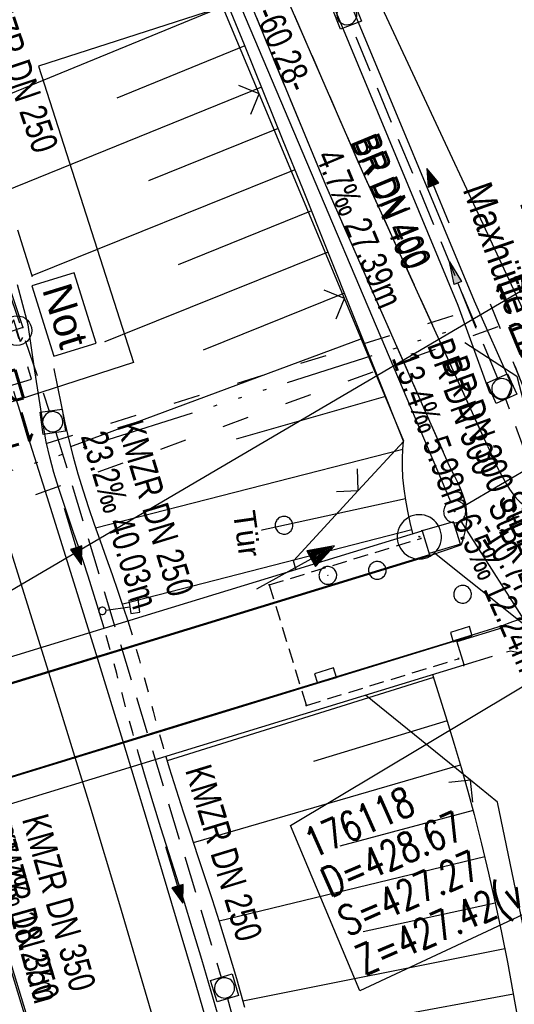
# Model space of a CAD drawing. Extents: x 508886 to 509272, y 449452 to 450225.
# Tile 31 of 45: x 509068 to 509102, y 450027 to 450093. Entities that reach past the tile are written whole.
import ezdxf
from ezdxf import colors
from ezdxf.entities.mleader import LeaderData, LeaderLine
from ezdxf.math import Vec2, Vec3

# ---------------------------------------------------------------- set-up
doc = ezdxf.new("R2010")
doc.units = 0
doc.header["$LTSCALE"] = 10
doc.header["$MEASUREMENT"] = 0
for name, pattern in [('ACAD_ISO03W100', [30, 12, -18]), ('ACAD_ISO14W100', [25.5, 12, -3, 0.5, -3, 0.5, -3, 0.5, -3]), ('ACAD_ISO16W100', [73, 15, -6.5, 15, -6.5, 15, -7, 1, -7]), ('AUSGEZOGEN', [0]), ('LT00', [0]), ('LT01', [0.2, 0.1, -0.1]), ('LT11', [0.3, 0.2, -0.1]), ('LT17', [0.15, 0.1, -0.05]), ('STRICHLINIE2', [0.375, 0.25, -0.125])]:
    doc.linetypes.add(name, pattern=pattern)
doc.layers.get('0').update_dxf_attribs({"linetype": 'LT00'})
for name, color, linetype in [('--EK_FBR', 250, 'LT00'), ('--EK_Halt-Pfeil', 4, 'LT00'), ('--EK_Haltung', 7, 'STRICHLINIE2'), ('--EK_Haltung-Text', 140, 'LT00'), ('--EK_Schacht-Text', 5, 'LT00'), ('--EL_DFK_AB_L', 21, 'LT00'), ('--EL_DFK_AB_P', 7, 'LT00'), ('--EL_Halt-Pfeil', 4, 'LT00'), ('--EL_Haltung', 182, 'STRICHLINIE2'), ('--EL_Haltung-Text', 182, 'LT00'), ('-GRA-40O', 11, 'Continuous'), ('ABSTAND', 8, 'LT00'), ('BAB-KABEL', 220, 'ACAD_ISO16W100'), ('BAB-NS_SYB', 221, 'Continuous'), ('BAB-NS_TEXT', 221, 'Continuous'), ('DFK_AB_L', 21, 'LT00'), ('DFK_AB_P', 7, 'LT00'), ('DFK_KATASTER', 250, 'LT00'), ('DFK_TOPO-SYM', 252, 'LT00'), ('DFK_VERMPKT', 252, 'LT00'), ('FESTPKT_TEXT_B', 211, 'LT00'), ('PFEIL', 140, 'AUSGEZOGEN'), ('STROM_FREILTG', 80, 'STROMFREILEITUNG'), ('TELEKOM', 210, 'ACAD_ISO14W100'), ('TOR_TEXT_B', 11, 'Continuous'), ('V123_AFBR_BAB', 250, 'LT00'), ('V123_BOESCH', 250, 'LT00'), ('V123_BOSCHUNG', 250, 'LT00'), ('V123_BR_KAPPE', 30, 'LT00'), ('V123_BR_WID', 30, 'LT17'), ('V123_ERDWEG', 250, 'LT11'), ('V123_GEHWEG', 250, 'LT00'), ('V123_GRABEN', 250, 'LT00'), ('V123_H_BORD', 8, 'LT00'), ('V123_KA_MULD', 182, 'LT00'), ('V123_LD_MARK', 250, 'LT00'), ('V123_PKT_AU', 211, 'LT00'), ('V123_SCHILD_K', 1, 'LT00'), ('V123_SINKK', 182, 'LT00'), ('V123_TOR', 10, 'LT00'), ('V123_Verdeckt', 253, 'LT00'), ('V123_ZAUN', 40, 'LT00'), ('WASSERLTG', 130, 'ACAD_ISO03W100'), ('WASSERLTG_TEXT', 130, 'Continuous')]:
    doc.layers.add(name, color=color, linetype=linetype)
doc.styles.add('Beschrift', font='ARIAL.TTF')
doc.styles.add('Haltungsbeschriftung', font='ARIAL.TTF', dxfattribs={"width": 0.75})
doc.styles.add('schachtbeschriftung', font='romans.shx', dxfattribs={"width": 0.75, "height": 2})
doc.styles.get("Standard").update_dxf_attribs({"font": 'ARIAL.TTF'})
doc.styles.add('Strom', font='txt-alt.shx')
doc.styles.add('Versorgungsltg', font='ARIAL.TTF', dxfattribs={"width": 0.8, "height": 2})
doc.linetypes.add('STROMFREILEITUNG', pattern='A,12.7,-5.5,["xx",Strom,S=2.5,R=0,X=-2.6,Y=-0.85],-4.35', length=22.55)

# ---------------------------------------------------------------- blocks, each defined once
blk = doc.blocks.new('SYMB7010')
at = {"color": 0, "linetype": 'ByBlock'}
for points in [[(-0.031408, 0.499213), (-0.093728, 0.49134), (-0.15457, 0.475719), (-0.212975, 0.452595), (-0.268021, 0.422333), (-0.31884, 0.385411), (-0.36463, 0.342411), (-0.40467, 0.29401), (-0.438329, 0.240973), (-0.465074, 0.184136), (-0.484486, 0.124395), (-0.496256, 0.062692), (-0.5002, 0)], [(-0.5002, 0), (-0.496256, -0.062692), (-0.484486, -0.124395), (-0.465075, -0.184136), (-0.438329, -0.240973), (-0.404671, -0.29401), (-0.36463, -0.342411), (-0.31884, -0.385411), (-0.268021, -0.422333), (-0.212975, -0.452595), (-0.154571, -0.475719), (-0.093728, -0.49134), (-0.031408, -0.499213), (0.031408, -0.499213)], [(0.5002, 0), (0.496256, 0.062692), (0.484485, 0.124395), (0.465074, 0.184136), (0.438329, 0.240973), (0.40467, 0.29401), (0.36463, 0.342411), (0.31884, 0.385411), (0.268021, 0.422333), (0.212975, 0.452595), (0.15457, 0.475719), (0.093728, 0.49134), (0.031408, 0.499213), (-0.031408, 0.499213)], [(0.031408, -0.499213), (0.093728, -0.491341), (0.15457, -0.475719), (0.212975, -0.452595), (0.268021, -0.422333), (0.31884, -0.385411), (0.36463, -0.342411), (0.404671, -0.294011), (0.438329, -0.240974), (0.465075, -0.184136), (0.484486, -0.124395), (0.496256, -0.062692), (0.500201, 0)]]:
    blk.add_lwpolyline(points, dxfattribs=at)
blk = doc.blocks.new('SYMB7301')
at = {"color": 0, "linetype": 'ByBlock'}
for p, q in [((-0.128693, 0), (0, 0.128693)), ((0, -0.128693), (-0.128693, 0)), ((0, 0.128693), (0.128693, 0)), ((0.128693, 0), (0, -0.128693)), ((0.000059, -0.009738), (0.000059, 0.009897)), ((-0.00901, -0.004339), (-0.002225, -0.009749))]:
    blk.add_line(p, q, dxfattribs=at)
for points in [[(-0.002225, 0.009749), (-0.00901, 0.004339), (-0.00901, -0.004339)], [(0.01, 0), (0.006235, 0.007818), (-0.002225, 0.009749)], [(-0.002225, -0.009749), (0.006235, -0.007818), (0.01, 0)]]:
    blk.add_lwpolyline(points, dxfattribs=at)
blk = doc.blocks.new('SYMB0003')
at = {"color": 0, "linetype": 'ByBlock'}
for p, q in [((-0.015712, 0), (0.010166, 0.012015)), ((0, -0.021257), (-0.015712, 0)), ((0.010166, 0.012015), (0, -0.021257))]:
    blk.add_line(p, q, dxfattribs=at)
for points in [[(-0.031395, 0.499013), (-0.093691, 0.491144), (-0.154509, 0.475528), (-0.21289, 0.452414), (-0.267913, 0.422164), (-0.318712, 0.385257), (-0.364484, 0.342274), (-0.404509, 0.293893), (-0.438154, 0.240877), (-0.464888, 0.184062), (-0.484292, 0.124345), (-0.496058, 0.062667), (-0.5, 0)], [(0.5, 0), (0.496057, 0.062667), (0.484292, 0.124345), (0.464888, 0.184062), (0.438153, 0.240877), (0.404509, 0.293893), (0.364484, 0.342274), (0.318712, 0.385257), (0.267913, 0.422164), (0.21289, 0.452414), (0.154509, 0.475528), (0.093691, 0.491144), (0.031395, 0.499013), (-0.031395, 0.499013)], [(-0.5, 0), (-0.496058, -0.062667), (-0.484292, -0.124345), (-0.464888, -0.184062), (-0.438154, -0.240877), (-0.404509, -0.293893), (-0.364485, -0.342274), (-0.318712, -0.385257), (-0.267914, -0.422164), (-0.21289, -0.452414), (-0.154509, -0.475529), (-0.093691, -0.491144), (-0.031395, -0.499014), (0.031395, -0.499014)], [(0.031395, -0.499014), (0.093691, -0.491144), (0.154509, -0.475529), (0.21289, -0.452414), (0.267914, -0.422164), (0.318712, -0.385257), (0.364485, -0.342274), (0.404509, -0.293893), (0.438154, -0.240877), (0.464889, -0.184062), (0.484292, -0.124345), (0.496058, -0.062667), (0.5, 0)]]:
    blk.add_lwpolyline(points, dxfattribs=at)
blk = doc.blocks.new('SYMB1263')
at = {"color": 0, "linetype": 'ByBlock'}
for p, q in [((0.014231, 0.098982), (-0.014231, 0.098982)), ((-0.014231, -0.098982), (0.014232, -0.098982))]:
    blk.add_line(p, q, dxfattribs=at)
for points in [[(0, 0.1), (0, 0.75), (0.18, 0.75), (0.18, 1), (-0.18, 1), (-0.18, 0.75), (0, 0.75)], [(-0.014231, 0.098982), (-0.041542, 0.090963), (-0.065486, 0.075575), (-0.084125, 0.054064), (-0.095949, 0.028173), (-0.1, 0)], [(-0.1, 0), (-0.095949, -0.028173), (-0.084125, -0.054064), (-0.065486, -0.075575), (-0.041541, -0.090963), (-0.014231, -0.098982)], [(0.1, 0), (0.095949, 0.028173), (0.084125, 0.054064), (0.065486, 0.075575), (0.041541, 0.090963), (0.014231, 0.098982)], [(0.014232, -0.098982), (0.041542, -0.090963), (0.065486, -0.075575), (0.084125, -0.054064), (0.095949, -0.028173), (0.1, 0)]]:
    blk.add_lwpolyline(points, dxfattribs=at)
blk = doc.blocks.new('SYMB0070')
at = {"color": 0, "linetype": 'ByBlock'}
for p, q in [((-0.5, 0), (0.2, 0)), ((0.5, 0), (0.2, 0.1)), ((0.2, 0.1), (0.2, 0)), ((0.468, 0), (0.21, 0.086)), ((0.21, 0.086), (0.21, -0.086)), ((0.21, -0.086), (0.468, 0)), ((0.22, -0.072), (0.437, 0)), ((0.23, -0.058), (0.405, 0)), ((0.24, -0.045), (0.374, 0)), ((0.342, 0), (0.25, 0.031)), ((0.25, 0.031), (0.25, -0.031)), ((0.25, -0.031), (0.342, 0)), ((0.26, -0.017), (0.31, 0)), ((0.27, -0.003), (0.279, 0))]:
    blk.add_line(p, q, dxfattribs=at)
for points in [[(0.2, 0), (0.2, -0.1), (0.5, 0)], [(0.437, 0), (0.22, 0.072), (0.22, -0.072)], [(0.405, 0), (0.23, 0.058), (0.23, -0.058)], [(0.374, 0), (0.24, 0.045), (0.24, -0.045)], [(0.31, 0), (0.26, 0.017), (0.26, -0.017)], [(0.279, 0), (0.27, 0.003), (0.27, -0.003)]]:
    blk.add_lwpolyline(points, dxfattribs=at)
blk = doc.blocks.new('SYMB0011')
at = {"color": 0, "linetype": 'ByBlock'}
for p, q in [((0.5, 0), (-0.5, 0)), ((0, 0.5), (0, -0.5))]:
    blk.add_line(p, q, dxfattribs=at)
blk = doc.blocks.new('SYMB0024')
at = {"color": 0, "linetype": 'ByBlock'}
for p, q in [((-0.5, 0.5), (0, 0)), ((0, 0), (0.5, 0.5))]:
    blk.add_line(p, q, dxfattribs=at)
blk = doc.blocks.new('NS-SYMB')
at = {"layer": 'BAB-NS_SYB'}
for p, q in [((0.179, 0.071), (0.25, 0)), ((-0.25, 0), (0.25, 0)), ((-0.25, 0), (-0.179, -0.071))]:
    blk.add_line(p, q, dxfattribs=at)
blk.add_circle((0, 0), 0.325, dxfattribs=at)
blk = doc.blocks.new('Pfreil3')
at = {"layer": 'PFEIL'}
blk.add_hatch(color=256, dxfattribs=at).paths.add_polyline_path([(-1.549, 0.273), (-1.549, -0.273), (0, 0)])
for p, q in [((-1.549, 0), (-4.831, 0)), ((-1.549, -0.273), (-1.549, 0.273)), ((-1.549, 0.273), (0, 0)), ((0, 0), (-1.549, -0.273))]:
    blk.add_line(p, q, dxfattribs=at)
blk = doc.blocks.new('_None')
blk = doc.blocks.new('SYMB1210')
at = {"color": 0, "linetype": 'ByBlock'}
blk.add_line((0.018815, -0.179014), (0.055623, -0.17119), dxfattribs=at)
for points in [[(-0.2, -0.2), (-0.2, 0.2), (0.2, 0.2), (0.2, -0.2), (-0.2, -0.2)], [(0.018815, 0.179014), (-0.018815, 0.179014), (-0.055623, 0.17119), (-0.09, 0.155885), (-0.120444, 0.133766), (-0.145623, 0.105801), (-0.164438, 0.073213), (-0.176067, 0.037424), (-0.18, 0)], [(0.18, 0), (0.176067, 0.037424), (0.164438, 0.073213), (0.145623, 0.105801), (0.120444, 0.133766), (0.09, 0.155885), (0.055623, 0.17119), (0.018815, 0.179014)], [(-0.18, 0), (-0.176067, -0.037424), (-0.164438, -0.073213), (-0.145623, -0.105801), (-0.120444, -0.133766), (-0.09, -0.155885), (-0.055623, -0.17119), (-0.018815, -0.179014), (0.018815, -0.179014)], [(0.055623, -0.17119), (0.09, -0.155885), (0.120444, -0.133766), (0.145623, -0.105801), (0.164438, -0.073213), (0.176067, -0.037424), (0.18, 0)]]:
    blk.add_lwpolyline(points, dxfattribs=at)
blk = doc.blocks.new('SYMB0652')
at = {"color": 0, "linetype": 'ByBlock'}
blk.add_lwpolyline([(-0.15, -0.075), (0.15, -0.075), (0.15, 0.075), (-0.15, 0.075), (-0.15, -0.075)], dxfattribs=at)

msp = doc.modelspace()

# ---------------------------------------------------------------- linework, layer by layer
at = {"layer": '--EK_FBR', "linetype": 'LT11', "flags": 128}
for points in [[(509078.757, 450212.299), (509078.414, 450211.741), (509077.851, 450210.93), (509077.244, 450210.144), (509076.596, 450209.386), (509075.914, 450208.655), (509075.203, 450207.956), (509074.392, 450207.222), (509073.557, 450206.522), (509072.702, 450205.85), (509071.833, 450205.199), (509070.954, 450204.563), (509070.07, 450203.936), (509069.185, 450203.312), (509068.304, 450202.684), (509067.432, 450202.047), (509066.574, 450201.394), (509065.734, 450200.718), (509064.678, 450199.802), (509063.659, 450198.843), (509062.675, 450197.844), (509061.722, 450196.809), (509060.8, 450195.743), (509059.906, 450194.649), (509059.038, 450193.531), (509058.194, 450192.393), (509057.277, 450191.101), (509056.392, 450189.788), (509055.543, 450188.455), (509054.735, 450187.099), (509053.972, 450185.721), (509053.258, 450184.32), (509052.599, 450182.894), (509051.998, 450181.444), (509051.46, 450179.969), (509050.954, 450178.346), (509050.527, 450176.697), (509050.182, 450175.027), (509049.919, 450173.341), (509049.739, 450171.643), (509049.644, 450169.938), (509049.634, 450168.231), (509049.716, 450166.443), (509049.891, 450164.662), (509050.155, 450162.892), (509050.504, 450161.137), (509050.937, 450159.401), (509051.449, 450157.689), (509052.037, 450156.004), (509052.534, 450154.741), (509053.068, 450153.495), (509053.636, 450152.264), (509054.233, 450151.046), (509054.854, 450149.839), (509055.495, 450148.641), (509056.15, 450147.452), (509056.495, 450146.839), (509056.816, 450146.268), (509057.969, 450144.254), (509059.138, 450142.25), (509060.319, 450140.256), (509061.511, 450138.268), (509062.712, 450136.287), (509063.918, 450134.308), (509065.129, 450132.332), (509066.341, 450130.357), (509067.553, 450128.379), (509068.763, 450126.399), (509069.764, 450124.749), (509070.759, 450123.095), (509071.743, 450121.434), (509072.714, 450119.766), (509073.667, 450118.089), (509074.599, 450116.401), (509075.507, 450114.701), (509076.387, 450112.988), (509077.235, 450111.26), (509078.049, 450109.516), (509078.727, 450107.985), (509079.379, 450106.443), (509080.011, 450104.892), (509080.627, 450103.332), (509081.23, 450101.767), (509081.824, 450100.199), (509082.415, 450098.628), (509089.185, 450082.245), (509097.575, 450063.22)], [(509100.183, 450064.531), (509091.7, 450083.142), (509084.645, 450099.313), (509084.128, 450100.426), (509083.617, 450101.541), (509083.115, 450102.658), (509082.629, 450103.781), (509082.162, 450104.909), (509081.72, 450106.046), (509081.308, 450107.191), (509080.931, 450108.347), (509080.594, 450109.516), (509080.302, 450110.699), (509080.172, 450111.31), (509080.062, 450111.926), (509079.979, 450112.545), (509079.928, 450113.167), (509079.919, 450113.978), (509079.972, 450114.788), (509080.084, 450115.594), (509080.249, 450116.388), (509080.454, 450117.139), (509080.699, 450117.877), (509080.977, 450118.604), (509081.281, 450119.322), (509081.604, 450120.034), (509081.941, 450120.742), (509082.284, 450121.448)], [(509098.574, 450049.769), (509101.728, 450050.723), (509104.195, 450050.218), (509103.967, 450049.273), (509103.748, 450048.327), (509103.548, 450047.377), (509103.376, 450046.422), (509103.218, 450045.285), (509103.108, 450044.141), (509103.041, 450042.993), (509103.014, 450041.843), (509103.021, 450040.693), (509103.077, 450039.183), (509103.18, 450037.677), (509103.326, 450036.176), (509103.511, 450034.678), (509103.728, 450033.182), (509103.974, 450031.69), (509104.243, 450030.2), (509104.531, 450028.712), (509104.833, 450027.226), (509105.144, 450025.741), (509105.459, 450024.257), (509105.773, 450022.773), (509106.484, 450019.325), (509107.164, 450015.876), (509107.811, 450012.425), (509108.424, 450008.97), (509109.002, 450005.511), (509109.543, 450002.045), (509109.975, 449999.082), (509110.381, 449996.114), (509110.764, 449993.142), (509111.128, 449990.166), (509111.473, 449987.188), (509111.803, 449984.208), (509112.121, 449981.227), (509112.375, 449978.776), (509112.626, 449976.326), (509112.877, 449973.875), (509113.132, 449971.425), (509113.396, 449968.977), (509113.67, 449966.53), (509113.96, 449964.085), (509114.269, 449961.642), (509114.542, 449959.613), (509114.826, 449957.586), (509115.12, 449955.56), (509115.42, 449953.534), (509115.722, 449951.509), (509116.023, 449949.484), (509116.32, 449947.458), (509116.609, 449945.431), (509116.889, 449943.403), (509117.154, 449941.373), (509117.414, 449939.253), (509117.659, 449937.132), (509117.893, 449935.009), (509118.12, 449932.885), (509118.343, 449930.761), (509118.567, 449928.637), (509118.796, 449926.513), (509119.032, 449924.39), (509119.28, 449922.269), (509119.631, 449919.464), (509120.008, 449916.662), (509120.406, 449913.863), (509120.825, 449911.067), (509121.261, 449908.274), (509121.712, 449905.482), (509122.175, 449902.693), (509122.603, 449900.167), (509123.036, 449897.642), (509123.469, 449895.117), (509123.9, 449892.592), (509124.324, 449890.066), (509124.738, 449887.538), (509125.139, 449885.008), (509125.484, 449882.745), (509125.818, 449880.48), (509126.146, 449878.214), (509126.47, 449875.947), (509126.795, 449873.681), (509127.124, 449871.415), (509127.46, 449869.15), (509127.807, 449866.887), (509128.169, 449864.627), (509128.518, 449862.539), (509128.878, 449860.454), (509129.246, 449858.369), (509129.615, 449856.284), (509129.984, 449854.2), (509130.346, 449852.114), (509130.698, 449850.026), (509131.036, 449847.935), (509131.312, 449846.144), (509131.579, 449844.351), (509131.843, 449842.558), (509132.108, 449840.765), (509132.38, 449838.974), (509132.664, 449837.185), (509132.964, 449835.399), (509133.286, 449833.618), (509133.635, 449831.842), (509133.981, 449830.222), (509134.348, 449828.607), (509134.731, 449826.994), (509135.126, 449825.384), (509135.527, 449823.775), (509135.928, 449822.166), (509136.325, 449820.557), (509136.712, 449818.945), (509137.085, 449817.331), (509137.438, 449815.712), (509137.77, 449814.077), (509138.08, 449812.439), (509138.375, 449810.797), (509138.658, 449809.152), (509138.934, 449807.506), (509139.207, 449805.859), (509139.483, 449804.212), (509139.766, 449802.566), (509139.923, 449801.675), (509140.078, 449800.783), (509140.227, 449799.891), (509140.365, 449798.998), (509140.57, 449797.422), (509140.73, 449795.842), (509140.85, 449794.258), (509140.936, 449792.671), (509140.992, 449791.08), (509141.023, 449789.488), (509141.036, 449787.893), (509141.035, 449786.297), (509141.026, 449784.699), (509141.013, 449783.102), (509141.002, 449781.504), (509140.998, 449779.907), (509141.006, 449778.311), (509141.037, 449776.434), (509141.088, 449774.559), (509141.158, 449772.686), (509141.241, 449770.814), (509141.335, 449768.942), (509141.435, 449767.072), (509141.54, 449765.202), (509141.645, 449763.331), (509141.747, 449761.461), (509141.901, 449758.389), (509142.039, 449755.316), (509142.163, 449752.241), (509142.275, 449749.166), (509142.375, 449746.09), (509142.466, 449743.014), (509142.537, 449740.428), (509142.605, 449737.842), (509142.674, 449735.256), (509142.747, 449732.67), (509142.825, 449730.085), (509142.914, 449727.5), (509143.014, 449724.916), (509143.132, 449722.264), (509143.264, 449719.613), (509143.406, 449716.962), (509143.557, 449714.311), (509143.715, 449711.66), (509143.876, 449709.01), (509144.039, 449706.359), (509144.159, 449704.385), (509144.275, 449702.41), (509144.383, 449700.436), (509144.481, 449698.46), (509144.563, 449696.485), (509144.628, 449694.508), (509144.671, 449692.531), (509144.689, 449690.554), (509144.678, 449688.575), (509144.65, 449687.088), (509144.609, 449685.6), (509144.559, 449684.112), (509144.506, 449682.625), (509144.453, 449681.137), (509144.407, 449679.65), (509144.371, 449678.164), (509144.35, 449676.678), (509144.35, 449675.194), (509144.375, 449673.711), (509144.429, 449672.229), (509144.518, 449670.749), (509144.621, 449669.51), (509144.747, 449668.273), (509144.889, 449667.036), (509145.042, 449665.8), (509145.2, 449664.564)]]:
    msp.add_lwpolyline(points, dxfattribs=at)
at = {"layer": '--EK_FBR'}
for points in [[(509068.057, 450068.285), (509069.194, 450064.722), (509070.323, 450061.157), (509072.047, 450055.666), (509073.756, 450050.17), (509075.447, 450044.669), (509077.12, 450039.163), (509078.773, 450033.651), (509080.405, 450028.132), (509083.248, 450018.316), (509086.022, 450008.48), (509088.726, 449998.625), (509090.693, 449991.282), (509092.622, 449983.928), (509094.515, 449976.566), (509096.372, 449969.194), (509098.155, 449961.973), (509099.903, 449954.743)], [(509100.183, 450064.531), (509100.476, 450063.883), (509100.779, 450063.239), (509101.1, 450062.604), (509101.449, 450061.982), (509101.651, 450061.657), (509101.87, 450061.343), (509102.111, 450061.048), (509102.38, 450060.776), (509102.75, 450060.489), (509103.158, 450060.261), (509103.594, 450060.108), (509103.933, 450060.047), (509104.279, 450060.024), (509104.629, 450060.026), (509104.981, 450060.04)], [(509097.575, 450063.22), (509097.85, 450062.672), (509098.118, 450062.119), (509098.299, 450061.72), (509098.462, 450061.314), (509098.597, 450060.9), (509098.692, 450060.476), (509098.743, 450059.967), (509098.731, 450059.453), (509098.663, 450058.943), (509098.584, 450058.584), (509098.488, 450058.231), (509098.384, 450057.879)], [(509027.401, 450036.097), (509044.363, 450041.288), (509061.024, 450046.39), (509078.423, 450051.708), (509096.257, 450057.168), (509098.384, 450057.879)], [(509111.572, 450050.132), (509110.855, 450050.426), (509110.135, 450050.714), (509109.411, 450050.989), (509108.68, 450051.244), (509108.078, 450051.436), (509107.473, 450051.619), (509106.868, 450051.802), (509106.202, 450052.012), (509105.537, 450052.225), (509104.87, 450052.43), (509104.196, 450052.619), (509103.512, 450052.782), (509103.213, 450052.839), (509102.915, 450052.871), (509102.556, 450052.856), (509102.2, 450052.789), (509101.847, 450052.682), (509101.496, 450052.55), (509101.145, 450052.404), (509097.941, 450051.425)]]:
    msp.add_lwpolyline(points, dxfattribs=at)
at = {"layer": '--EK_FBR', "color": 2}
msp.add_lwpolyline([(509087.546, 449956.569), (509085.252, 449965.943), (509083.761, 449971.904), (509082.246, 449977.86), (509080.704, 449983.808), (509079.135, 449989.749), (509077.536, 449995.682), (509076.4, 449999.829), (509075.251, 450003.972), (509074.091, 450008.113), (509072.923, 450012.251), (509071.748, 450016.387), (509070.569, 450020.522), (509069.388, 450024.657), (509059.365, 450057.47)], dxfattribs=at)
at = {"layer": '--EK_Haltung'}
for p, q in [((509100.849, 450069.146), (509090.923, 450093.057)), ((509102.928, 450063.541), (509101.394, 450067.748)), ((509070.94, 450065.494), (509082.134, 450028.627)), ((509082.553, 450027.188), (509092.878, 449990.035))]:
    msp.add_line(p, q, dxfattribs=at)
at = {"layer": '--EK_Schacht-Text', "flags": 128}
msp.add_lwpolyline([(509109.43, 450036.087), (509091.524, 450027.721), (509086.83, 450038.89), (509108.117, 450051.636)], dxfattribs=at)
at = {"layer": '--EL_DFK_AB_L'}
for p, q in [((509074.713, 450114.939), (509097.648, 450060.82)), ((509098.344, 450059.497), (509103.337, 450051.681))]:
    msp.add_line(p, q, dxfattribs=at)
at = {"layer": '--EL_Haltung'}
for p, q in [((509100.849, 450069.146), (509090.923, 450093.057)), ((509102.928, 450063.541), (509101.394, 450067.748)), ((509070.94, 450065.494), (509082.134, 450028.627)), ((509082.553, 450027.188), (509092.878, 449990.035))]:
    msp.add_line(p, q, dxfattribs=at)
at = {"layer": 'BAB-KABEL', "ltscale": 0.03, "flags": 128}
msp.add_lwpolyline([(509017.814, 450053.188), (509069.292, 450069.102), (509068.265, 450072.357)], dxfattribs=at)
at = {"layer": 'DFK_AB_L'}
for p, q in [((509074.713, 450114.939), (509097.648, 450060.82)), ((509098.344, 450059.497), (509103.337, 450051.681))]:
    msp.add_line(p, q, dxfattribs=at)
at = {"layer": 'DFK_KATASTER'}
for p, q in [((509083.208, 450115.229), (509106.253, 450065.859)), ((509105.923, 450064.801), (509098.588, 450060.507))]:
    msp.add_line(p, q, dxfattribs=at)
at = {"layer": 'STROM_FREILTG', "ltscale": 0.05, "flags": 128}
msp.add_lwpolyline([(508916.31, 449965.097), (508945.337, 449982.91), (509154.742, 450105.781), (509184.225, 450121.692)], dxfattribs=at)
at = {"layer": 'TELEKOM', "ltscale": 0.05, "flags": 128}
msp.add_lwpolyline([(509013.731, 450045.664), (509097.473, 450072.321), (509102.155, 450069.287), (509103.925, 450062.334), (509111.009, 450064.989), (509111.769, 450062.208)], dxfattribs=at)
at = {"layer": 'V123_AFBR_BAB'}
for points in [[(509100.183, 450064.531), (509091.7, 450083.142), (509084.645, 450099.313)], [(509082.415, 450098.628), (509089.185, 450082.245), (509097.575, 450063.22)], [(509068.057, 450068.285), (509069.194, 450064.722), (509070.323, 450061.157), (509072.047, 450055.666), (509073.756, 450050.17), (509075.447, 450044.669), (509077.12, 450039.163), (509078.773, 450033.651), (509080.405, 450028.132), (509083.248, 450018.316), (509086.022, 450008.48), (509088.726, 449998.625), (509090.693, 449991.282), (509092.622, 449983.928), (509094.515, 449976.566), (509096.372, 449969.194), (509098.155, 449961.973), (509099.903, 449954.743)], [(509100.183, 450064.531), (509100.476, 450063.883), (509100.779, 450063.239), (509101.1, 450062.604), (509101.449, 450061.982), (509101.651, 450061.657), (509101.87, 450061.343), (509102.111, 450061.048), (509102.38, 450060.776), (509102.75, 450060.489), (509103.158, 450060.261), (509103.594, 450060.108), (509103.933, 450060.047), (509104.279, 450060.024), (509104.629, 450060.026), (509104.981, 450060.04)], [(509097.575, 450063.22), (509097.85, 450062.672), (509098.118, 450062.119), (509098.299, 450061.72), (509098.462, 450061.314), (509098.597, 450060.9), (509098.692, 450060.476), (509098.743, 450059.967), (509098.731, 450059.453), (509098.663, 450058.943), (509098.584, 450058.584), (509098.488, 450058.231), (509098.384, 450057.879)], [(509027.401, 450036.097), (509044.363, 450041.288), (509061.024, 450046.39), (509078.423, 450051.708), (509096.257, 450057.168), (509098.384, 450057.879)], [(509111.572, 450050.132), (509110.855, 450050.426), (509110.135, 450050.714), (509109.411, 450050.989), (509108.68, 450051.244), (509108.078, 450051.436), (509107.473, 450051.619), (509106.868, 450051.802), (509106.202, 450052.012), (509105.537, 450052.225), (509104.87, 450052.43), (509104.196, 450052.619), (509103.512, 450052.782), (509103.213, 450052.839), (509102.915, 450052.871), (509102.556, 450052.856), (509102.2, 450052.789), (509101.847, 450052.682), (509101.496, 450052.55), (509101.145, 450052.404), (509097.941, 450051.425)], [(509046.01, 450035.533), (509062.594, 450040.598), (509080.342, 450046.041), (509097.941, 450051.425)]]:
    msp.add_lwpolyline(points, dxfattribs=at)
at = {"layer": 'V123_AFBR_BAB', "color": 0}
msp.add_lwpolyline([(509087.546, 449956.569), (509085.252, 449965.943), (509083.761, 449971.904), (509082.246, 449977.86), (509080.704, 449983.808), (509079.135, 449989.749), (509077.536, 449995.682), (509076.4, 449999.829), (509075.251, 450003.972), (509074.091, 450008.113), (509072.923, 450012.251), (509071.748, 450016.387), (509070.569, 450020.522), (509069.388, 450024.657), (509059.365, 450057.47)], dxfattribs=at)
at = {"layer": 'V123_BOESCH'}
for points in [[(509095.099, 450058.644), (509094.932, 450059.399), (509094.773, 450060.155), (509094.632, 450060.912), (509094.517, 450061.671), (509094.438, 450062.431), (509094.404, 450063.194), (509094.41, 450063.759), (509094.436, 450064.325), (509094.471, 450064.891), (509087.645, 450081.959), (509086.332, 450085.211), (509085.017, 450088.462), (509083.699, 450091.712), (509082.377, 450094.96)], [(509096.445, 450049.113), (509096.936, 450047.541), (509097.422, 450045.967), (509097.901, 450044.392), (509098.368, 450042.813), (509098.821, 450041.23), (509099.254, 450039.643), (509099.762, 450037.661), (509100.239, 450035.671), (509100.686, 450033.674), (509101.107, 450031.67), (509101.506, 450029.661), (509101.884, 450027.648), (509102.246, 450025.631)]]:
    msp.add_lwpolyline(points, dxfattribs=at)
at = {"layer": 'V123_BOSCHUNG'}
for p, q in [((509082.595, 450094.425), (509065.239, 450087.333)), ((509083.731, 450091.634), (509075.069, 450088.109)), ((509084.864, 450088.841), (509067.454, 450081.785)), ((509085.994, 450086.048), (509077.201, 450082.498)), ((509087.122, 450083.254), (509069.302, 450076.09)), ((509088.241, 450080.47), (509079.205, 450076.837)), ((509089.355, 450077.684), (509070.715, 450070.191)), ((509090.469, 450074.899), (509080.897, 450071.051)), ((509091.687, 450071.853), (509071.923, 450064.511)), ((509093.261, 450067.916), (509083.136, 450065.03)), ((509094.437, 450064.342), (509073.624, 450059.024)), ((509094.618, 450060.994), (509084.577, 450058.814)), ((509095.042, 450058.899), (509075.464, 450053.875)), ((509096.511, 450048.905), (509078.466, 450043.273)), ((509097.42, 450045.975), (509088.379, 450043.224)), ((509098.318, 450042.986), (509080.24, 450037.737)), ((509099.184, 450039.904), (509090.155, 450037.492)), ((509099.975, 450036.789), (509081.986, 450032.423)), ((509100.689, 450033.655), (509091.746, 450031.703)), ((509101.33, 450030.56), (509083.593, 450027.014)), ((509101.915, 450027.481), (509093.135, 450025.861))]:
    msp.add_line(p, q, dxfattribs=at)
at = {"layer": 'V123_BR_KAPPE'}
for points in [[(509027.376, 450036.241), (509026.898, 450037.787), (509043.745, 450042.933), (509060.636, 450048.11), (509077.939, 450053.404), (509095.727, 450058.839), (509096.243, 450057.206), (509078.392, 450051.757), (509060.952, 450046.43), (509044.362, 450041.35), (509027.418, 450036.161), (509027.376, 450036.241)], [(509098.574, 450049.769), (509098.111, 450051.295), (509098.053, 450051.406), (509097.947, 450051.374), (509080.35, 450045.967), (509062.573, 450040.52), (509046.02, 450035.47), (509029.189, 450030.334), (509029.638, 450028.886), (509029.662, 450028.81), (509029.711, 450028.651), (509046.217, 450033.743), (509062.991, 450038.884), (509080.692, 450044.283), (509098.574, 450049.769)]]:
    msp.add_lwpolyline(points, dxfattribs=at)
at = {"layer": 'V123_BR_WID'}
for p, q in [((509085.38, 450055.18), (509095.643, 450058.313)), ((509085.38, 450055.18), (509087.893, 450047.022)), ((509087.893, 450047.022), (509098.202, 450050.184))]:
    msp.add_line(p, q, dxfattribs=at)
at = {"layer": 'V123_ERDWEG'}
msp.add_line((509101.182, 450052.272), (509101.145, 450052.404), dxfattribs=at)
at = {"layer": 'V123_ERDWEG', "flags": 128}
msp.add_lwpolyline([(509098.574, 450049.769), (509101.728, 450050.723), (509104.195, 450050.218), (509103.967, 450049.273), (509103.748, 450048.327), (509103.548, 450047.377), (509103.376, 450046.422), (509103.218, 450045.285), (509103.108, 450044.141), (509103.041, 450042.993), (509103.014, 450041.843), (509103.021, 450040.693), (509103.077, 450039.183), (509103.18, 450037.677), (509103.326, 450036.176), (509103.511, 450034.678), (509103.728, 450033.182), (509103.974, 450031.69), (509104.243, 450030.2), (509104.531, 450028.712), (509104.833, 450027.226), (509105.144, 450025.741), (509105.459, 450024.257), (509105.773, 450022.773), (509106.484, 450019.325), (509107.164, 450015.876), (509107.811, 450012.425), (509108.424, 450008.97), (509109.002, 450005.511), (509109.543, 450002.045), (509109.975, 449999.082), (509110.381, 449996.114), (509110.764, 449993.142), (509111.128, 449990.166), (509111.473, 449987.188), (509111.803, 449984.208), (509112.121, 449981.227), (509112.375, 449978.776), (509112.626, 449976.326), (509112.877, 449973.875), (509113.132, 449971.425), (509113.396, 449968.977), (509113.67, 449966.53), (509113.96, 449964.085), (509114.269, 449961.642), (509114.542, 449959.613), (509114.826, 449957.586), (509115.12, 449955.56), (509115.42, 449953.534), (509115.722, 449951.509), (509116.023, 449949.484), (509116.32, 449947.458), (509116.609, 449945.431), (509116.889, 449943.403), (509117.154, 449941.373), (509117.414, 449939.253), (509117.659, 449937.132), (509117.893, 449935.009), (509118.12, 449932.885), (509118.343, 449930.761), (509118.567, 449928.637), (509118.796, 449926.513), (509119.032, 449924.39), (509119.28, 449922.269), (509119.631, 449919.464), (509120.008, 449916.662), (509120.406, 449913.863), (509120.825, 449911.067), (509121.261, 449908.274), (509121.712, 449905.482), (509122.175, 449902.693), (509122.603, 449900.167), (509123.036, 449897.642), (509123.469, 449895.117), (509123.9, 449892.592), (509124.324, 449890.066), (509124.738, 449887.538), (509125.139, 449885.008), (509125.484, 449882.745), (509125.818, 449880.48), (509126.146, 449878.214), (509126.47, 449875.947), (509126.795, 449873.681), (509127.124, 449871.415), (509127.46, 449869.15), (509127.807, 449866.887), (509128.169, 449864.627), (509128.518, 449862.539), (509128.878, 449860.454), (509129.246, 449858.369), (509129.615, 449856.284), (509129.984, 449854.2), (509130.346, 449852.114), (509130.698, 449850.026), (509131.036, 449847.935), (509131.312, 449846.144), (509131.579, 449844.351), (509131.843, 449842.558), (509132.108, 449840.765), (509132.38, 449838.974), (509132.664, 449837.185), (509132.964, 449835.399), (509133.286, 449833.618), (509133.635, 449831.842), (509133.981, 449830.222), (509134.348, 449828.607), (509134.731, 449826.994), (509135.126, 449825.384), (509135.527, 449823.775), (509135.928, 449822.166), (509136.325, 449820.557), (509136.712, 449818.945), (509137.085, 449817.331), (509137.438, 449815.712), (509137.77, 449814.077), (509138.08, 449812.439), (509138.375, 449810.797), (509138.658, 449809.152), (509138.934, 449807.506), (509139.207, 449805.859), (509139.483, 449804.212), (509139.766, 449802.566), (509139.923, 449801.675), (509140.078, 449800.783), (509140.227, 449799.891), (509140.365, 449798.998), (509140.57, 449797.422), (509140.73, 449795.842), (509140.85, 449794.258), (509140.936, 449792.671), (509140.992, 449791.08), (509141.023, 449789.488), (509141.036, 449787.893), (509141.035, 449786.297), (509141.026, 449784.699), (509141.013, 449783.102), (509141.002, 449781.504), (509140.998, 449779.907), (509141.006, 449778.311), (509141.037, 449776.434), (509141.088, 449774.559), (509141.158, 449772.686), (509141.241, 449770.814), (509141.335, 449768.942), (509141.435, 449767.072), (509141.54, 449765.202), (509141.645, 449763.331), (509141.747, 449761.461), (509141.901, 449758.389), (509142.039, 449755.316), (509142.163, 449752.241), (509142.275, 449749.166), (509142.375, 449746.09), (509142.466, 449743.014), (509142.537, 449740.428), (509142.605, 449737.842), (509142.674, 449735.256), (509142.747, 449732.67), (509142.825, 449730.085), (509142.914, 449727.5), (509143.014, 449724.916), (509143.132, 449722.264), (509143.264, 449719.613), (509143.406, 449716.962), (509143.557, 449714.311), (509143.715, 449711.66), (509143.876, 449709.01), (509144.039, 449706.359), (509144.159, 449704.385), (509144.275, 449702.41), (509144.383, 449700.436), (509144.481, 449698.46), (509144.563, 449696.485), (509144.628, 449694.508), (509144.671, 449692.531), (509144.689, 449690.554), (509144.678, 449688.575), (509144.65, 449687.088), (509144.609, 449685.6), (509144.559, 449684.112), (509144.506, 449682.625), (509144.453, 449681.137), (509144.407, 449679.65), (509144.371, 449678.164), (509144.35, 449676.678), (509144.35, 449675.194), (509144.375, 449673.711), (509144.429, 449672.229), (509144.518, 449670.749), (509144.621, 449669.51), (509144.747, 449668.273), (509144.889, 449667.036), (509145.042, 449665.8), (509145.2, 449664.564)], dxfattribs=at)
at = {"layer": 'V123_GEHWEG'}
for points in [[(509061.878, 450086.891), (509063.682, 450087.491), (509068.698, 450072.581), (509067.836, 450072.292), (509063.137, 450086.397), (509062.175, 450086.031)], [(509098.329, 450057.939), (509097.848, 450059.447), (509095.727, 450058.839)]]:
    msp.add_lwpolyline(points, dxfattribs=at)
at = {"layer": 'V123_GRABEN'}
for points in [[(509081.721, 450115.402), (509082.503, 450113.813), (509083.282, 450112.222), (509084.055, 450110.629), (509084.82, 450109.031), (509085.572, 450107.429), (509086.31, 450105.821), (509087.029, 450104.204), (509087.728, 450102.579), (509088.313, 450101.168), (509088.883, 450099.751), (509089.441, 450098.329), (509089.991, 450096.903), (509090.534, 450095.475), (509091.075, 450094.045), (509099.255, 450074.38), (509101.819, 450068.669)], [(509100.317, 450068.17), (509098.181, 450074.074), (509090.064, 450093.557), (509089.358, 450095.246), (509088.65, 450096.935), (509087.935, 450098.62), (509087.212, 450100.302), (509086.477, 450101.978), (509085.651, 450103.818), (509084.81, 450105.652), (509083.957, 450107.48), (509083.093, 450109.303), (509082.221, 450111.123), (509081.345, 450112.94), (509080.466, 450114.757)], [(509068.33, 450079.192), (509068.81, 450077.686), (509069.277, 450076.174), (509069.734, 450074.659), (509070.187, 450073.142), (509070.788, 450069.786), (509071.544, 450066.149), (509071.805, 450064.986), (509072.101, 450063.831), (509072.425, 450062.683), (509072.775, 450061.542), (509073.144, 450060.406), (509073.529, 450059.275), (509073.924, 450058.148), (509074.329, 450057.013), (509074.734, 450055.879), (509075.133, 450054.744), (509075.521, 450053.606), (509075.798, 450052.749)], [(509074.196, 450052.259), (509073.74, 450053.809), (509073.13, 450055.764), (509072.485, 450057.712), (509072.136, 450058.724), (509071.784, 450059.736), (509071.439, 450060.75), (509071.108, 450061.767), (509070.8, 450062.789), (509070.522, 450063.819), (509070.284, 450064.857), (509070.093, 450065.905), (509069.508, 450069.651), (509069.067, 450072.758), (509068.701, 450074.116), (509068.33, 450075.472)], [(509101.819, 450068.669), (509101.728, 450068.394), (509101.631, 450068.138), (509101.524, 450067.92), (509101.399, 450067.759), (509101.253, 450067.675), (509101.051, 450067.687), (509100.822, 450067.795), (509100.574, 450067.967), (509100.317, 450068.17)], [(509082.076, 450025.503), (509081.456, 450027.669), (509080.823, 450029.831), (509080.172, 450031.987), (509079.646, 450033.68), (509079.113, 450035.37), (509078.577, 450037.06), (509078.043, 450038.75), (509077.516, 450040.443), (509077.003, 450042.14), (509076.73, 450043.075)], [(509078.378, 450043.577), (509078.608, 450042.801), (509079.071, 450041.311), (509079.549, 450039.826), (509080.038, 450038.344), (509080.531, 450036.863), (509081.025, 450035.383), (509081.512, 450033.9), (509081.989, 450032.415), (509082.583, 450030.49), (509083.153, 450028.557), (509083.704, 450026.619)]]:
    msp.add_lwpolyline(points, dxfattribs=at)
at = {"layer": 'V123_H_BORD'}
msp.add_line((509101.182, 450052.272), (509098.094, 450051.332), dxfattribs=at)
for points in [[(509087.23, 449957.061), (509085.64, 449963.496), (509084.022, 449969.925), (509082.377, 449976.346), (509080.708, 449982.761), (509079.013, 449989.17), (509077.295, 449995.572), (509076.166, 449999.73), (509075.028, 450003.886), (509073.884, 450008.04), (509072.734, 450012.193), (509071.581, 450016.344), (509070.424, 450020.495), (509069.266, 450024.645), (509059.291, 450057.452), (509057.626, 450062.441), (509055.96, 450067.429), (509054.29, 450072.415), (509052.616, 450077.401), (509050.935, 450082.384), (509049.246, 450087.364), (509047.548, 450092.341), (509045.839, 450097.314)], [(509098.384, 450057.879), (509098.329, 450057.939), (509096.215, 450057.304), (509096.257, 450057.168)]]:
    msp.add_lwpolyline(points, dxfattribs=at)
at = {"layer": 'V123_LD_MARK'}
msp.add_lwpolyline([(509055.612, 450094.452), (509058.535, 450085.909), (509061.41, 450077.348), (509064.234, 450068.772), (509067.008, 450060.179), (509069.113, 450053.539), (509071.187, 450046.889), (509073.229, 450040.229), (509075.238, 450033.56), (509077.215, 450026.88), (509079.731, 450018.193), (509082.191, 450009.49), (509084.594, 450000.771), (509086.943, 449992.037), (509089.238, 449983.289), (509091.479, 449974.526), (509093.666, 449965.749), (509095.802, 449956.96)], dxfattribs=at)
at = {"layer": 'V123_Verdeckt', "linetype": 'LT01', "flags": 128}
for points in [[(509075.798, 450052.749), (509075.891, 450052.462), (509076.242, 450051.304), (509076.575, 450050.141), (509076.895, 450048.973), (509077.209, 450047.803), (509077.521, 450046.633), (509077.838, 450045.464), (509078.165, 450044.298), (509078.378, 450043.577)], [(509076.73, 450043.075), (509076.507, 450043.841), (509076.134, 450045.173), (509075.771, 450046.508), (509075.412, 450047.844), (509075.053, 450049.18), (509074.69, 450050.515), (509074.317, 450051.846), (509074.196, 450052.259)]]:
    msp.add_lwpolyline(points, dxfattribs=at)
at = {"layer": 'V123_ZAUN'}
for p, q in [((509084.703, 450088.383), (509078.929, 450102.227)), ((509090.477, 450074.539), (509084.703, 450088.383)), ((509099.015, 450041.957), (509091.908, 450047.724))]:
    msp.add_line(p, q, dxfattribs=at)
for points in [[(509091.412, 450061.553), (509094.5, 450064.892), (509090.477, 450074.539)], [(509087.184, 450056.229), (509087.025, 450056.81), (509091.412, 450061.553)], [(509103.41, 450028.091), (509100.842, 450040.474), (509099.015, 450041.957)]]:
    msp.add_lwpolyline(points, dxfattribs=at)
at = {"layer": 'WASSERLTG', "ltscale": 0.015, "flags": 128}
for points in [[(509185.621, 450111.699), (509104.333, 450064.117), (509100.954, 450072.677), (509028.258, 450046.257), (509032.036, 450038.701), (508915.614, 449970.082)], [(509104.333, 450064.117), (509100.368, 450074.181), (509013.123, 450046.78), (509017.867, 450030.35)]]:
    msp.add_lwpolyline(points, dxfattribs=at)

# ---------------------------------------------------------------- block references
at = {"layer": '--EK_Halt-Pfeil', "yscale": 4, "zscale": 4}
for p, xscale, rotation in [((509096.809, 450081.485), 3.999999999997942, 112.5477100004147), ((509072.078, 450058.456), 3.999999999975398, 286.8897799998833)]:
    msp.add_blockref('SYMB0070', p, dxfattribs=dict(at, xscale=xscale, rotation=rotation))
at = {"layer": '--EL_DFK_AB_P', "xscale": 1.500000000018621, "yscale": 1.5, "zscale": 1.5, "rotation": 264.7377099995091}
msp.add_blockref('SYMB0003', (509097.94, 450060.129), dxfattribs=at)
at = {"layer": '--EL_Halt-Pfeil', "yscale": 4, "zscale": 4}
for p, xscale, rotation in [((509096.809, 450081.485), 3.999999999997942, 112.5477100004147), ((509078.939, 450035.555), 3.999999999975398, 286.8897799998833)]:
    msp.add_blockref('SYMB0070', p, dxfattribs=dict(at, xscale=xscale, rotation=rotation))
at = {"layer": 'BAB-NS_SYB', "xscale": 3.074999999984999, "yscale": 3.075000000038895, "zscale": 3.075, "rotation": 287.1856531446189}
msp.add_blockref('NS-SYMB', (509068.297, 450072.379), dxfattribs=at)
at = {"layer": 'DFK_AB_P', "xscale": 1.500000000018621, "yscale": 1.5, "zscale": 1.5, "rotation": 264.7377099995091}
msp.add_blockref('SYMB0003', (509097.94, 450060.129), dxfattribs=at)
at = {"layer": 'DFK_TOPO-SYM', "xscale": 0.09999999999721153, "yscale": 0.09999999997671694, "zscale": 0.1, "rotation": 0.001159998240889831}
msp.add_blockref('SYMB7301', (509089.351, 450055.819), dxfattribs=at)
at = {"layer": 'DFK_VERMPKT', "xscale": 1.200000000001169, "yscale": 1.200000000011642, "zscale": 1.2, "rotation": 264.7377100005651}
for p in [(509086.38, 450059.209), (509089.35, 450055.819), (509092.7, 450056.159), (509098.47, 450054.539)]:
    msp.add_blockref('SYMB7010', p, dxfattribs=at)
at = {"layer": 'PFEIL', "rotation": 111.8087958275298}
msp.add_blockref('Pfreil3', (509097.582, 450077.026), dxfattribs=at)
at = {"layer": 'V123_BR_WID', "xscale": 0.09999999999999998, "yscale": 0.1, "zscale": 0.1, "rotation": 277.95061}
for p in [(509095.643, 450058.313), (509085.38, 450055.18), (509098.202, 450050.184), (509087.893, 450047.022)]:
    msp.add_blockref('SYMB0011', p, dxfattribs=at)
at = {"layer": 'V123_GEHWEG', "xscale": 0.09999999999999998, "yscale": 0.1, "zscale": 0.1, "rotation": 277.95061}
for p in [(509068.698, 450072.581), (509095.713, 450058.839), (509098.558, 450049.731)]:
    msp.add_blockref('SYMB0011', p, dxfattribs=at)
at = {"layer": 'V123_KA_MULD', "zscale": 3.8}
for p, xscale, yscale, rotation in [((509090.635, 450093.75), 3.800000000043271, 3.79999999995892, 111.0728245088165), ((509101.137, 450068.454), 3.800000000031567, 3.79999999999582, 114.1781388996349), ((509070.722, 450066.213), 3.8, 3.8, 277.95061), ((509082.352, 450027.91), 3.799999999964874, 3.799999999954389, 106.7975880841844)]:
    msp.add_blockref('SYMB1210', p, dxfattribs=dict(at, xscale=xscale, yscale=yscale, rotation=rotation))
at = {"layer": 'V123_PKT_AU', "xscale": 3, "yscale": 3, "zscale": 3, "rotation": 277.95061}
msp.add_blockref('SYMB0003', (509095.541, 450058.426), dxfattribs=at)
at = {"layer": 'V123_SCHILD_K', "xscale": 2.5, "yscale": 2.5, "zscale": 2.5, "rotation": 277.95061}
msp.add_blockref('SYMB1263', (509074.082, 450053.423), dxfattribs=at)
at = {"layer": 'V123_SINKK', "zscale": 4.5}
for p, xscale, yscale, rotation in [((509098.388, 450051.837), 4.500000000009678, 4.499999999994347, 197.0102692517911), ((509089.191, 450049.044), 4.500000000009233, 4.499999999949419, 17.01026925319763)]:
    msp.add_blockref('SYMB0652', p, dxfattribs=dict(at, xscale=xscale, yscale=yscale, rotation=rotation))
at = {"layer": 'V123_TOR', "xscale": 6, "yscale": 6, "zscale": 6, "rotation": 28.84501596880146}
msp.add_blockref('SYMB0070', (509087.169, 450056.367), dxfattribs=at)
at = {"layer": 'V123_ZAUN', "xscale": 2.1, "yscale": 2.1, "zscale": 2.1}
for p, rotation in [((509084.703, 450088.383), 112.63739), ((509090.477, 450074.539), 112.63739), ((509091.412, 450061.553), 47.23140000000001), ((509099.015, 450041.957), 140.94228)]:
    msp.add_blockref('SYMB0024', p, dxfattribs=dict(at, rotation=rotation))

# ---------------------------------------------------------------- texts
at = {"layer": '--EK_Haltung-Text', "style": 'Haltungsbeschriftung', "width": 0.75}
for s, rotation, p in [('KMZR DN 250', -71.32715, (509065.516, 450095.858)), ('BR DN 400', -67.45229, (509090.865, 450085.149)), ('4.7‰ 27.39m', -67.45229, (509088.5, 450084.168)), ('BR DN 300', -69.97034, (509096.056, 450071.404)), ('13.4‰ 5.98m', -69.97034, (509093.651, 450070.527)), ('KMZR DN 250', -73.11022, (509075.053, 450065.974)), ('23.2‰ 40.03m', -73.11022, (509072.604, 450065.23)), ('StBR DN 300', -66.23486, (509100.158, 450060.523)), ('6.5‰ 12.24m', -66.23486, (509097.815, 450059.491)), ('27.4‰ 18.27m', -74.27198, (509066.164, 450038.645)), ('KMZR DN 350', -74.27198, (509068.628, 450039.339))]:
    msp.add_text(s, height=1.8, rotation=rotation, dxfattribs=at).set_placement(p)
at = {"layer": '--EK_Schacht-Text', "style": 'schachtbeschriftung', "width": 0.75}
for s, rotation, p in [('176116', 22.54771, (509101.074, 450073.348)), ('D=428.56', 22.54771, (509102.179, 450070.688)), ('D=419.02', -163.11023, (509068.414, 450069.805)), ('176128', -163.11023, (509069.251, 450067.049)), ('176118', 23.76513, (509088.333, 450036.656)), ('D=428.67', 23.76513, (509089.493, 450034.02)), ('S=427.27', 23.76513, (509090.654, 450031.384)), ('Z=427.42(v.119)', 23.76513, (509091.814, 450028.748))]:
    msp.add_text(s, height=2, rotation=rotation, dxfattribs=at).set_placement(p)
at = {"layer": '--EL_Haltung-Text', "style": 'Haltungsbeschriftung', "width": 0.75}
for s, rotation, p in [('BR DN 400', -67.45229, (509091.092, 450085.181)), ('BR DN 300', -69.97034, (509097.038, 450070.232)), ('StBR DN 300', -66.23486, (509100.825, 450061.025)), ('KMZR DN 250', -73.11022, (509079.674, 450042.65)), ('KMZR DN 350', -74.27198, (509066.174, 450038.663))]:
    msp.add_text(s, height=1.8, rotation=rotation, dxfattribs=at).set_placement(p)
at = {"layer": 'ABSTAND', "width": 0.75}
for s, rotation, p in [('-60.28-', -67.03142, (509084.364, 450093.848)), ('-10.77-', -57.42995, (509099.412, 450058.833))]:
    msp.add_text(s, height=1.8, rotation=rotation, dxfattribs=at).set_placement(p)
at = {"layer": 'WASSERLTG_TEXT', "insert": (509101.325, 450073.661), "char_height": 2, "attachment_point": 8, "rotation": 289.24826, "style": 'Versorgungsltg'}
msp.add_mtext('WL DN 80 AZ\\PMaxhütte Haidhof', dxfattribs=at)

# ---------------------------------------------------------------- leaders
at = {"layer": 'FESTPKT_TEXT_B'}
ml = msp.add_multileader_mtext('Standard', dxfattribs=at)
ml.set_content('{\\H0.09x;\\P\\H11.111x; 17650 \\~\\P\\H0.09x;   }', color=256)
ml.set_leader_properties(color=256, linetype='ByLayer', lineweight=-1)
ml.set_arrow_properties(name='NONE')
ml.build(insert=Vec2(0, 0))
ml.multileader.update_dxf_attribs({"has_text_frame": 1, "text_left_attachment_type": 2, "text_right_attachment_type": 2, "dogleg_length": 1, "arrow_head_size": 0.18})
ctx = ml.context
ctx.base_point, ctx.char_height, ctx.arrow_head_size, ctx.landing_gap_size, ctx.plane_origin, ctx.plane_x_axis, ctx.plane_y_axis = Vec3(509108.314, 450047.096), 2, 0.18, 0.3, Vec3(509075.781, 450124.999), Vec3(0.138319, -0.990388), Vec3(0.990388, 0.138319)
ctx.left_attachment, ctx.right_attachment = 2, 2
notes = []
notes.append((ctx, [(0, (1, 1, 0), (509108.175, 450048.086), (0.138319, -0.990388), 1, [(0, [(509096.582, 450057.346)], 0, [])])]))
ctx.mtext.insert, ctx.mtext.text_direction, ctx.mtext.rotation, ctx.mtext.line_spacing_factor, ctx.mtext.flow_direction = Vec3(509109.917, 450047.017), Vec3(0.138319, -0.990388), 4.851153, 0.7, 5
for ctx, leaders in notes:
    for number, flags, end, landing, length, lines in leaders:
        leader = LeaderData()
        leader.index, (leader.has_last_leader_line, leader.has_dogleg_vector, leader.attachment_direction) = number, flags
        leader.last_leader_point, leader.dogleg_vector, leader.dogleg_length = Vec3(end), Vec3(landing), length
        for number, points, colour, breaks in lines:
            line = LeaderLine()
            line.index, line.vertices, line.color, line.breaks = number, Vec3.list(points), colors.encode_raw_color(colour), breaks
            leader.lines.append(line)
        ctx.leaders.append(leader)

# ---------------------------------------------------------------- next in the draw order: texts
at = {"layer": 'BAB-NS_SYB', "insert": (509069.96, 450075.158), "char_height": 2, "attachment_point": 7, "rotation": 287.18565, "style": 'Beschrift', "bg_fill": 2}
msp.add_mtext('Not', dxfattribs=at)
at = {"layer": 'TOR_TEXT_B', "insert": (509082.901, 450060.084), "char_height": 1.5, "attachment_point": 7, "rotation": 277.9506, "style": 'Beschrift', "bg_fill": 3, "box_fill_scale": 1.15, "bg_fill_color": 256, "bg_fill_transparency": 0}
msp.add_mtext('Tür', dxfattribs=at)

# ---------------------------------------------------------------- next in the draw order: linework, layer by layer
at = {"layer": '--EK_Haltung'}
msp.add_line((509058.058, 450103.682), (509070.482, 450066.923), dxfattribs=at)
at = {"layer": '--EL_Haltung'}
msp.add_line((509058.058, 450103.682), (509070.482, 450066.923), dxfattribs=at)
at = {"layer": '-GRA-40O', "flags": 128}
msp.add_lwpolyline([(509138.037, 450112.258), (509069.746, 450090.254), (509076.2, 450070.225), (509060.607, 450065.201)], dxfattribs=at)
at = {"layer": 'BAB-NS_TEXT', "linetype": 'Continuous', "flags": 128}
msp.add_lwpolyline([(509069.316, 450075.405), (509070.79, 450070.639), (509073.657, 450071.525), (509072.183, 450076.291)], close=True, dxfattribs=at)

doc.saveas('drawing.dxf')
